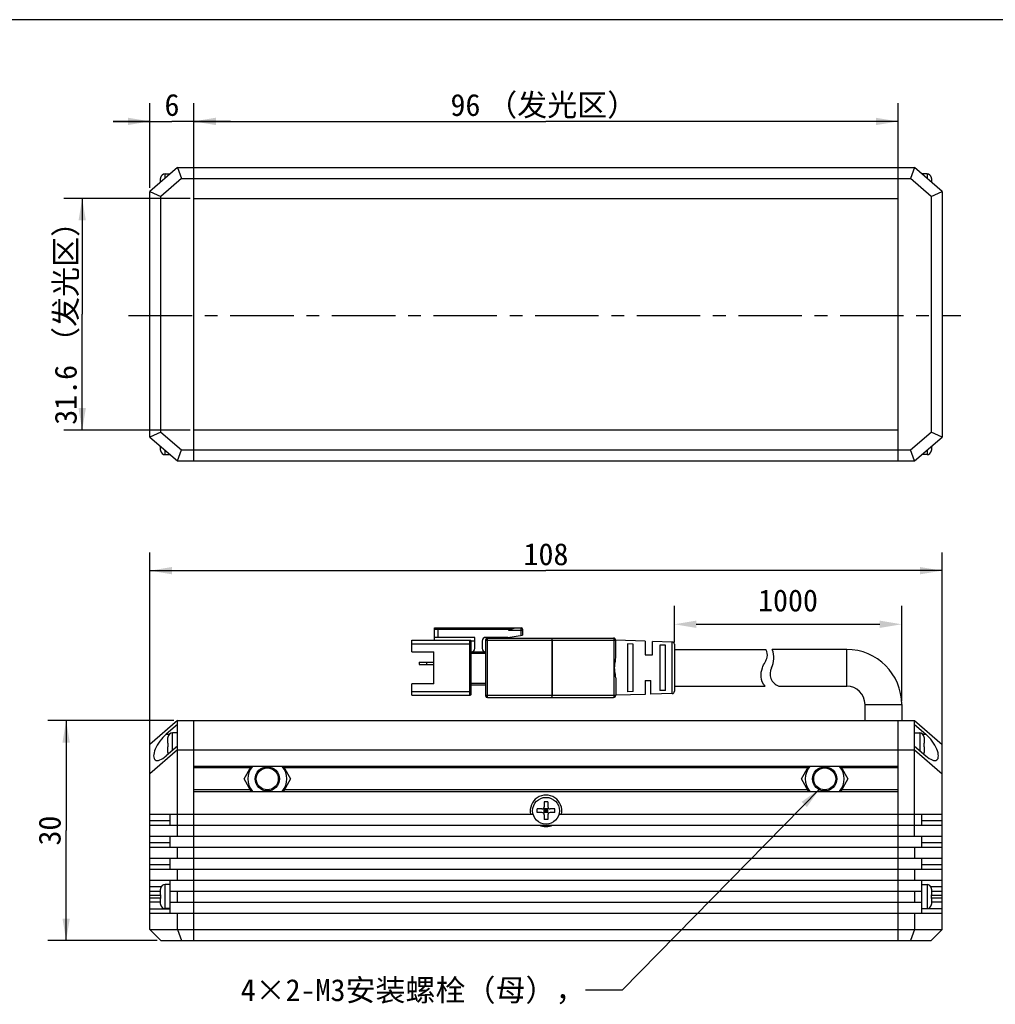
# Model space of a CAD drawing. Header units: millimetres. Extents: x -81 to 390, y 67 to 277.
# Tile 3 of 4: x 39 to 172, y 143 to 277. Entities that reach past the tile are written whole.
import ezdxf
from ezdxf.enums import TextEntityAlignment as Align

# ---------------------------------------------------------------- set-up
doc = ezdxf.new("R2010")
doc.units = ezdxf.units.MM
doc.header["$LTSCALE"] = 23.1
doc.header["$PDMODE"] = 3
doc.header["$PDSIZE"] = 8
doc.linetypes.add('CENTER', pattern=[0.6, 0.375, -0.075, 0.075, -0.075])
doc.layers.get('0').update_dxf_attribs({"linetype": 'CONTINUOUS'})
doc.layers.get('Defpoints').update_dxf_attribs({"linetype": 'CONTINUOUS'})
for name, color, linetype in [('00_COMPONENTS', 7, 'CONTINUOUS'), ('07_ALL_HOLES', 7, 'CONTINUOUS'), ('50_ALL_DETAILS', 7, 'CONTINUOUS'), ('51__DRAFT_DIMS', 7, 'CONTINUOUS'), ('_X2_56FE5C42_X0__01_528', 7, 'CONTINUOUS')]:
    doc.layers.add(name, color=color, linetype=linetype)
doc.styles.get("Standard").update_dxf_attribs({"font": 'simfang.ttf'})
doc.dimstyles.new('DIMSTYLE_1', dxfattribs={"dimtxt": 3, "dimasz": 3, "dimexe": 2.5, "dimexo": 0.5, "dimgap": 0.75, "dimtad": 1, "dimdsep": 46, "dimtxsty": 'STANDARD', "dimblk": '_FILLED', "dimblk1": '_FILLED', "dimblk2": '_FILLED', "dimcen": 0.09, "dimclrt": 3, "dimazin": 2, "dimtp": 0.3, "dimtm": 0.3, "dimtfac": 1, "dimtofl": 0, "dimtmove": 0, "dimatfit": 3, "dimldrblk": '_FILLED', "dimfxl": 1, "dimtolj": 1, "dimarcsym": 0})
doc.dimstyles.new('DIMSTYLE_2', dxfattribs={"dimtxt": 3, "dimasz": 3, "dimexe": 2.5, "dimexo": 0.5, "dimgap": 0.75, "dimtad": 1, "dimdsep": 46, "dimtxsty": 'STANDARD', "dimblk": '_FILLED', "dimblk1": '_FILLED', "dimblk2": '_FILLED', "dimcen": 0.09, "dimclrt": 3, "dimazin": 2, "dimtp": 0.2, "dimtm": 0.2, "dimtfac": 1, "dimtofl": 0, "dimtmove": 0, "dimatfit": 3, "dimldrblk": '_FILLED', "dimfxl": 1, "dimtolj": 1, "dimarcsym": 0})
doc.dimstyles.new('DIMSTYLE_3', dxfattribs={"dimtxt": 3, "dimasz": 3, "dimexe": 2.5, "dimexo": 0.5, "dimgap": 0.75, "dimtad": 1, "dimdsep": 46, "dimtxsty": 'STANDARD', "dimblk": '_FILLED', "dimblk1": '_FILLED', "dimblk2": '_FILLED', "dimcen": 0.09, "dimclrt": 3, "dimazin": 2, "dimtp": 0.1, "dimtm": 0.1, "dimtfac": 1, "dimtofl": 0, "dimtmove": 0, "dimatfit": 3, "dimldrblk": '_FILLED', "dimfxl": 1, "dimtolj": 1, "dimarcsym": 0})
doc.dimstyles.get("Standard").update_dxf_attribs({"dimtxt": 3, "dimasz": 3, "dimexe": 2.5, "dimexo": 0.5, "dimtad": 1, "dimdsep": 46, "dimtxsty": 'STANDARD', "dimblk": '_FILLED', "dimblk1": '_FILLED', "dimblk2": '_FILLED', "dimcen": 0.09, "dimclrt": 3, "dimazin": 2, "dimtol": 1, "dimtp": 0.01, "dimtm": 0.01, "dimtfac": 1, "dimtofl": 0, "dimtmove": 0, "dimatfit": 3, "dimldrblk": '_FILLED', "dimfxl": 1, "dimtolj": 1, "dimarcsym": 0})

# ---------------------------------------------------------------- blocks, each defined once
blk = doc.blocks.new('_FILLED')
at = {"color": 0, "linetype": 'ByBlock'}
blk.add_solid([(0, 0), (-1, 0.167), (-1, -0.167)], dxfattribs=at)
blk = doc.blocks.new('*D1')
at = {"layer": '51__DRAFT_DIMS', "color": 4, "transparency": 16777216}
for p, q in [((62.51, 252.54), (45.27, 252.54)), ((47.77, 252.54), (47.77, 236.74)), ((47.77, 220.94), (47.77, 236.74)), ((62.51, 220.94), (45.27, 220.94))]:
    blk.add_line(p, q, dxfattribs=at)
at = {"layer": '51__DRAFT_DIMS', "color": 4, "transparency": 16777216, "xscale": 3, "yscale": 3, "zscale": 3}
for p, rotation in [((47.77, 252.54), 90), ((47.77, 220.94), 270)]:
    blk.add_blockref('_FILLED', p, dxfattribs=dict(at, rotation=rotation))
at = {"layer": '51__DRAFT_DIMS', "color": 3, "transparency": 16777216}
for s, p in [('（发光区）', (47.02, 241.15)), ('31.6', (47.02, 225.75))]:
    blk.add_text(s, height=3, rotation=90, dxfattribs=at).set_placement(p, align=Align.CENTER)
blk = doc.blocks.new('*D2')
at = {"layer": '51__DRAFT_DIMS', "color": 4, "transparency": 16777216}
for p, q in [((63.01, 255.74), (63.01, 265.54)), ((159.01, 255.74), (159.01, 265.54)), ((63.01, 263.04), (111.01, 263.04)), ((159.01, 263.04), (111.01, 263.04))]:
    blk.add_line(p, q, dxfattribs=at)
at = {"layer": '51__DRAFT_DIMS', "color": 4, "transparency": 16777216, "xscale": 3, "yscale": 3, "zscale": 3, "rotation": 180}
blk.add_blockref('_FILLED', (63.01, 263.04), dxfattribs=at)
at = {"layer": '51__DRAFT_DIMS', "color": 4, "transparency": 16777216, "xscale": 3, "yscale": 3, "zscale": 3}
blk.add_blockref('_FILLED', (159.01, 263.04), dxfattribs=at)
at = {"layer": '51__DRAFT_DIMS', "color": 3, "transparency": 16777216}
for s, p in [('（发光区）', (113.22, 263.79)), ('96', (100.03, 263.79))]:
    blk.add_text(s, height=3, dxfattribs=at).set_placement(p, align=Align.CENTER)
blk = doc.blocks.new('*D3')
at = {"layer": '51__DRAFT_DIMS', "color": 4, "transparency": 16777216}
for p, q in [((57.01, 174.57), (57.01, 204.27)), ((165.01, 174.57), (165.01, 204.27)), ((57.01, 201.77), (111.01, 201.77)), ((165.01, 201.77), (111.01, 201.77))]:
    blk.add_line(p, q, dxfattribs=at)
at = {"layer": '51__DRAFT_DIMS', "color": 4, "transparency": 16777216, "xscale": 3, "yscale": 3, "zscale": 3, "rotation": 180}
blk.add_blockref('_FILLED', (57.01, 201.77), dxfattribs=at)
at = {"layer": '51__DRAFT_DIMS', "color": 4, "transparency": 16777216, "xscale": 3, "yscale": 3, "zscale": 3}
blk.add_blockref('_FILLED', (165.01, 201.77), dxfattribs=at)
at = {"layer": '51__DRAFT_DIMS', "color": 3, "transparency": 16777216}
blk.add_text('108', height=3, dxfattribs=at).set_placement((111.01, 202.52), align=Align.CENTER)
blk = doc.blocks.new('*D13')
at = {"layer": '51__DRAFT_DIMS', "color": 0, "lineweight": -2}
for p, q in [((128.51, 196.96), (128.51, 191.96)), ((159.51, 184.02), (159.51, 196.96)), ((131.51, 194.46), (156.51, 194.46))]:
    blk.add_line(p, q, dxfattribs=at)
at = {"layer": 'Defpoints', "color": 0}
for p in [(128.51, 197.46), (159.51, 194.46), (159.51, 183.52)]:
    blk.add_point(p, dxfattribs=at)
at = {"layer": '51__DRAFT_DIMS', "color": 0, "linetype": 'ByBlock', "lineweight": -2, "xscale": 3, "yscale": 3, "zscale": 3, "rotation": 180}
blk.add_blockref('_FILLED', (128.51, 194.46), dxfattribs=at)
at = {"layer": '51__DRAFT_DIMS', "color": 0, "linetype": 'ByBlock', "lineweight": -2, "xscale": 3, "yscale": 3, "zscale": 3}
blk.add_blockref('_FILLED', (159.51, 194.46), dxfattribs=at)
at = {"layer": '51__DRAFT_DIMS', "color": 3, "insert": (144.01, 199.21), "char_height": 3, "attachment_point": 2, "line_spacing_factor": 0.9}
blk.add_mtext('\\A1;1000{}{{\\H0.7x;}{}}', dxfattribs=at)
blk = doc.blocks.new('*D5')
at = {"layer": '51__DRAFT_DIMS', "color": 4, "transparency": 16777216}
for p, q in [((60.26, 181.32), (43.08, 181.32)), ((45.58, 181.32), (45.58, 166.32)), ((45.58, 151.32), (45.58, 166.32)), ((58.01, 151.32), (43.08, 151.32))]:
    blk.add_line(p, q, dxfattribs=at)
at = {"layer": '51__DRAFT_DIMS', "color": 4, "transparency": 16777216, "xscale": 3, "yscale": 3, "zscale": 3}
for p, rotation in [((45.58, 181.32), 90), ((45.58, 151.32), 270)]:
    blk.add_blockref('_FILLED', p, dxfattribs=dict(at, rotation=rotation))
at = {"layer": '51__DRAFT_DIMS', "color": 3, "transparency": 16777216}
blk.add_text('30', height=3, rotation=90, dxfattribs=at).set_placement((44.83, 166.32), align=Align.CENTER)
blk = doc.blocks.new('*D11')
at = {"layer": '51__DRAFT_DIMS', "color": 4, "transparency": 16777216}
for p, q in [((57.01, 253.99), (57.01, 265.55)), ((63.01, 255.74), (63.01, 265.55)), ((57.01, 263.05), (52.01, 263.05)), ((52.01, 263.05), (60.01, 263.05)), ((68.01, 263.05), (60.01, 263.05)), ((63.01, 263.05), (68.01, 263.05))]:
    blk.add_line(p, q, dxfattribs=at)
at = {"layer": '51__DRAFT_DIMS', "color": 4, "transparency": 16777216, "xscale": 3, "yscale": 3, "zscale": 3}
blk.add_blockref('_FILLED', (57.01, 263.05), dxfattribs=at)
at = {"layer": '51__DRAFT_DIMS', "color": 4, "transparency": 16777216, "xscale": 3, "yscale": 3, "zscale": 3, "rotation": 180}
blk.add_blockref('_FILLED', (63.01, 263.05), dxfattribs=at)
at = {"layer": '51__DRAFT_DIMS', "color": 3, "transparency": 16777216}
blk.add_text('6', height=3, dxfattribs=at).set_placement((60.01, 263.8), align=Align.CENTER)

msp = doc.modelspace()

# ---------------------------------------------------------------- linework, layer by layer
at = {"color": 7}
msp.add_line((390.34358, 276.91685), (-80.88447, 276.91685), dxfattribs=at)
at = {"layer": '00_COMPONENTS', "color": 7}
for p, q in [((60.76343, 256.7412), (57.01343, 253.4912)), ((60.76343, 256.7412), (61.32298, 255.2412)), ((60.76343, 256.7412), (161.26343, 256.7412)), ((63.01343, 216.7412), (63.01343, 256.7412)), ((159.01343, 216.7412), (159.01343, 256.7412)), ((161.26343, 256.7412), (160.70388, 255.2412)), ((165.01343, 253.4912), (161.26343, 256.7412)), ((58.46343, 254.74787), (58.46343, 255.261)), ((58.46549, 255.34084), (58.46842, 255.34032)), ((61.32298, 255.2412), (58.51343, 252.80626)), ((59.06343, 255.8912), (59.76343, 255.8912)), ((59.76343, 255.87704), (59.76343, 255.88537)), ((61.32298, 255.2412), (160.70388, 255.2412)), ((163.51343, 252.80626), (160.70388, 255.2412)), ((162.96343, 255.8912), (162.26343, 255.8912)), ((162.26343, 255.88537), (162.26343, 255.87453)), ((163.55844, 255.34032), (163.56137, 255.34084)), ((163.56343, 255.261), (163.56343, 254.74787)), ((57.01343, 219.9912), (57.01343, 253.4912)), ((57.01343, 253.4912), (58.51343, 252.80626)), ((58.51343, 220.67614), (58.51343, 252.80626)), ((63.01343, 252.5412), (159.01343, 252.5412)), ((163.51343, 252.80626), (165.01343, 253.4912)), ((163.51343, 252.80626), (163.51343, 220.67614)), ((165.01343, 253.4912), (165.01343, 219.9912)), ((58.51343, 220.67614), (57.01343, 219.9912)), ((58.51343, 220.67614), (61.32298, 218.2412)), ((159.01343, 220.9412), (63.01343, 220.9412)), ((160.70388, 218.2412), (163.51343, 220.67614)), ((165.01343, 219.9912), (163.51343, 220.67614)), ((57.01343, 219.9912), (60.76343, 216.7412)), ((161.26343, 216.7412), (165.01343, 219.9912)), ((58.46343, 218.2214), (58.46343, 218.73453)), ((58.46842, 218.14208), (58.46549, 218.14156)), ((59.06343, 217.5912), (59.76343, 217.5912)), ((59.76343, 217.60536), (59.76343, 217.59703)), ((60.76343, 216.7412), (61.32298, 218.2412)), ((61.32298, 218.2412), (160.70388, 218.2412)), ((161.26343, 216.7412), (160.70388, 218.2412)), ((162.26343, 217.59703), (162.26343, 217.60787)), ((162.96343, 217.5912), (162.26343, 217.5912)), ((163.56137, 218.14156), (163.55844, 218.14208)), ((163.56343, 218.73453), (163.56343, 218.2214)), ((60.76343, 216.7412), (161.26343, 216.7412)), ((152.01343, 191.02221), (141.85643, 191.02221)), ((142.73922, 186.02221), (152.01343, 186.02221)), ((154.51343, 181.32221), (154.51343, 183.52221)), ((159.51343, 183.52221), (159.51343, 181.32221)), ((60.76343, 181.32221), (57.01343, 178.07221)), ((60.76343, 165.57221), (60.76343, 181.32221)), ((60.76343, 181.32221), (161.26343, 181.32221)), ((63.01343, 151.32221), (63.01343, 181.32221)), ((159.01343, 151.32221), (159.01343, 181.32221)), ((161.26343, 181.32221), (165.01343, 178.07221)), ((161.26343, 165.57221), (161.26343, 181.32221)), ((60.76343, 180.80463), (59.22016, 179.46713)), ((161.26343, 180.80463), (162.8067, 179.46713)), ((59.46343, 178.23221), (59.46343, 179.00201)), ((59.46549, 179.08185), (59.46842, 179.08133)), ((60.76343, 179.63221), (60.06343, 179.63221)), ((161.26343, 179.63221), (161.96343, 179.63221)), ((162.55844, 179.08133), (162.56135, 179.08184)), ((162.56343, 179.00201), (162.56343, 178.23221)), ((57.01343, 152.82221), (57.01343, 178.07221)), ((60.76343, 177.32221), (57.01343, 174.07221)), ((60.76343, 177.83479), (59.22016, 176.49729)), ((59.46343, 178.23221), (59.46842, 178.23221)), ((59.46343, 176.96241), (59.46343, 177.73221)), ((59.46842, 177.73221), (59.46343, 177.73221)), ((60.76343, 177.32221), (161.26343, 177.32221)), ((161.26343, 177.83479), (162.8067, 176.49729)), ((161.26343, 177.32221), (165.01343, 174.07221)), ((162.55844, 178.23221), (162.56343, 178.23221)), ((162.56343, 177.73221), (162.55844, 177.73221)), ((162.56343, 177.73221), (162.56343, 176.96241)), ((165.01343, 152.82221), (165.01343, 178.07221)), ((59.46842, 176.88309), (59.46551, 176.88258)), ((162.56137, 176.88257), (162.55844, 176.88309)), ((159.01343, 175.07221), (63.01343, 175.07221)), ((69.83803, 173.37223), (70.81951, 175.07221)), ((75.20735, 175.07221), (76.18883, 173.37223)), ((145.83803, 173.37223), (146.81951, 175.07221)), ((151.20735, 175.07221), (152.18883, 173.37223)), ((70.81954, 171.67221), (69.83803, 173.37223)), ((76.18883, 173.37223), (75.20732, 171.67221)), ((146.81954, 171.67221), (145.83803, 173.37223)), ((152.18883, 173.37223), (151.20732, 171.67221)), ((63.01343, 171.67221), (159.01343, 171.67221)), ((110.46343, 169.27221), (109.81343, 169.27221)), ((109.81343, 168.77221), (109.81343, 169.27221)), ((111.3513, 168.68434), (110.67556, 169.36008)), ((110.67556, 168.68434), (111.3513, 169.36008)), ((110.76343, 170.22221), (110.76343, 169.57221)), ((111.26343, 170.22221), (110.76343, 170.22221)), ((111.26343, 169.27221), (110.76343, 169.27221)), ((110.76343, 168.77221), (110.76343, 169.27221)), ((111.01343, 169.27221), (111.01343, 168.77221)), ((111.26343, 170.22221), (111.26343, 169.57221)), ((111.26343, 168.77221), (111.26343, 169.27221)), ((112.21343, 169.27221), (111.56343, 169.27221)), ((112.21343, 168.77221), (112.21343, 169.27221)), ((57.01343, 168.57221), (109.25719, 168.57221)), ((59.76343, 167.07221), (59.76343, 168.57221)), ((110.46343, 168.77221), (109.81343, 168.77221)), ((111.26343, 169.02221), (110.76343, 169.02221)), ((111.26343, 168.77221), (110.76343, 168.77221)), ((110.76343, 168.47221), (110.76343, 167.82221)), ((111.26343, 168.47221), (111.26343, 167.82221)), ((112.21343, 168.77221), (111.56343, 168.77221)), ((112.76967, 168.57221), (165.01343, 168.57221)), ((162.26343, 167.07221), (162.26343, 168.57221)), ((57.01343, 167.07221), (165.01343, 167.07221)), ((111.26343, 167.82221), (110.76343, 167.82221)), ((57.01343, 165.57221), (165.01343, 165.57221)), ((59.76343, 164.07221), (59.76343, 165.57221)), ((162.26343, 164.07221), (162.26343, 165.57221)), ((57.01343, 164.07221), (165.01343, 164.07221)), ((60.76343, 162.57221), (60.76343, 164.07221)), ((161.26343, 164.07221), (161.26343, 162.57221)), ((57.01343, 162.57221), (165.01343, 162.57221)), ((59.76343, 161.07221), (59.76343, 162.57221)), ((162.26343, 161.07221), (162.26343, 162.57221)), ((57.01343, 161.07221), (165.01343, 161.07221)), ((60.76343, 159.57221), (60.76343, 161.07221)), ((161.26343, 161.07221), (161.26343, 159.57221)), ((57.01343, 159.57221), (165.01343, 159.57221)), ((59.76343, 158.97221), (59.06343, 158.97221)), ((59.76343, 155.07221), (59.76343, 159.57221)), ((162.26343, 155.07221), (162.26343, 159.57221)), ((162.26343, 158.97221), (162.96343, 158.97221)), ((57.01343, 158.07221), (58.46343, 158.07221)), ((58.46343, 157.57221), (58.46343, 158.34201)), ((58.46343, 157.57221), (58.46842, 157.57221)), ((58.46549, 158.42185), (58.46842, 158.42133)), ((59.76343, 158.07221), (162.26343, 158.07221)), ((60.76343, 156.57221), (60.76343, 158.07221)), ((161.26343, 158.07221), (161.26343, 156.57221)), ((163.55844, 158.42133), (163.56135, 158.42184)), ((163.55844, 157.57221), (163.56343, 157.57221)), ((163.56343, 158.34201), (163.56343, 157.57221)), ((163.56343, 158.07221), (165.01343, 158.07221)), ((58.46343, 156.57221), (57.01343, 156.57221)), ((58.46343, 156.30241), (58.46343, 157.07221)), ((58.46842, 157.07221), (58.46343, 157.07221)), ((58.46842, 156.22309), (58.46551, 156.22258)), ((59.76343, 156.57221), (162.26343, 156.57221)), ((163.56343, 157.07221), (163.55844, 157.07221)), ((163.56137, 156.22257), (163.55844, 156.22309)), ((163.56343, 157.07221), (163.56343, 156.30241)), ((165.01343, 156.57221), (163.56343, 156.57221)), ((57.01343, 155.07221), (165.01343, 155.07221)), ((59.76343, 155.67221), (59.06343, 155.67221)), ((60.76343, 152.82221), (60.76343, 155.07221)), ((161.26343, 155.07221), (161.26343, 152.82221)), ((162.26343, 155.67221), (162.96343, 155.67221)), ((57.01343, 152.82221), (58.51343, 151.32221)), ((57.01343, 152.82221), (165.01343, 152.82221)), ((60.76343, 152.82221), (61.32298, 151.32221)), ((161.26343, 152.82221), (160.70388, 151.32221)), ((163.51343, 151.32221), (165.01343, 152.82221)), ((58.51343, 151.32221), (163.51343, 151.32221))]:
    msp.add_line(p, q, dxfattribs=at)
at = {"layer": '00_COMPONENTS', "color": 4}
for p, q in [((59.06343, 255.26787), (59.06343, 255.8912)), ((162.96343, 255.8912), (162.96343, 255.26787)), ((59.06343, 217.5912), (59.06343, 218.21453)), ((162.96343, 218.21453), (162.96343, 217.5912)), ((152.01343, 186.02221), (152.01343, 191.02221)), ((154.51343, 183.52221), (159.51343, 183.52221)), ((59.22016, 179.46713), (59.65301, 179.46713)), ((60.06343, 177.22812), (60.06343, 179.63221)), ((161.96343, 179.63221), (161.96343, 177.22812)), ((162.37385, 179.46713), (162.8067, 179.46713)), ((70.70404, 174.87221), (63.01343, 174.87221)), ((146.70404, 174.87221), (75.32282, 174.87221)), ((159.01343, 174.87221), (151.32282, 174.87221)), ((70.70407, 171.87221), (63.01343, 171.87221)), ((146.70407, 171.87221), (75.32279, 171.87221)), ((159.01343, 171.87221), (151.32279, 171.87221)), ((59.76343, 167.658), (57.01343, 167.658)), ((165.01343, 167.658), (162.26343, 167.658)), ((59.76343, 164.658), (57.01343, 164.658)), ((165.01343, 164.658), (162.26343, 164.658)), ((59.76343, 161.658), (57.01343, 161.658)), ((165.01343, 161.658), (162.26343, 161.658)), ((58.53819, 158.658), (57.01343, 158.658)), ((59.06343, 155.67221), (59.06343, 158.97221)), ((162.96343, 158.97221), (162.96343, 155.67221)), ((165.01343, 158.658), (163.48867, 158.658)), ((57.01343, 157.52413), (58.46343, 157.52413)), ((163.56343, 157.52413), (165.01343, 157.52413)), ((58.46343, 157.12029), (57.01343, 157.12029)), ((165.01343, 157.12029), (163.56343, 157.12029)), ((57.01343, 155.658), (59.76343, 155.658)), ((165.01343, 155.658), (162.26343, 155.658))]:
    msp.add_line(p, q, dxfattribs=at)
at = {"layer": '00_COMPONENTS', "color": 7}
for centre, radius in [((73.01343, 173.37223), 1.65), ((73.01343, 173.37223), 1.5), ((149.01343, 173.37223), 1.65), ((149.01343, 173.37223), 1.5), ((111.01343, 169.02221), 1.825)]:
    msp.add_circle(centre, radius, dxfattribs=at)
for centre, radius, start, end in [((59.09604, 255.26105), 0.63261, 172.8013105, 180.0040207), ((59.09873, 255.261), 0.6353, 178.8008675, 180.0001349), ((59.09756, 255.26103), 0.63413, 177.6016855, 178.8009), ((59.09467, 255.26118), 0.63123, 175.1993347, 176.4010845), ((59.06343, 255.2912), 0.6, 90, 175.2545596), ((59.09359, 255.26127), 0.63015, 173.996245, 175.1993685), ((59.0921, 255.26142), 0.62865, 172.7904501, 173.9962782), ((162.96343, 255.2912), 0.6, 4.7454404, 90), ((162.93082, 255.26105), 0.63261, 359.9959793, 7.1986895), ((162.93476, 255.26142), 0.62865, 6.0037218, 7.2095499), ((162.93327, 255.26127), 0.63015, 4.8006315, 6.003755), ((162.93219, 255.26118), 0.63123, 3.5989155, 4.8006653), ((162.9293, 255.26103), 0.63413, 1.1991, 2.3983145), ((162.92813, 255.261), 0.6353, 359.9998651, 1.1991325), ((59.09873, 218.22139), 0.6353, 179.9998646, 181.2066472), ((59.09604, 218.22135), 0.63261, 179.9959793, 187.1986895), ((59.09756, 218.22137), 0.63413, 181.2066145, 182.4103621), ((59.09465, 218.22122), 0.63122, 183.612499, 184.8127652), ((59.06343, 218.1912), 0.6, 184.7454404, 270), ((59.09358, 218.22113), 0.63014, 184.812733, 186.0113361), ((59.0921, 218.22097), 0.62865, 186.0113051, 187.2095546), ((162.96343, 218.1912), 0.6, 270, 355.2545596), ((162.93082, 218.22135), 0.63261, 352.8013105, 0.0040207), ((162.93476, 218.22097), 0.62865, 352.7904454, 353.9886949), ((162.93329, 218.22113), 0.63014, 353.9886639, 355.187267), ((162.93221, 218.22122), 0.63122, 355.1872348, 356.387501), ((162.92931, 218.22137), 0.63413, 357.5896379, 358.7933855), ((162.92813, 218.22139), 0.6353, 358.7933528, 0.0001354), ((139.08366, 189.87689), 3, 333.1562327, 22.4436174), ((152.01343, 183.52221), 7.5, 0, 90), ((143.36642, 187.7094), 1.8, 153.1562327, 249.6078352), ((152.01343, 183.52221), 2.5, 0, 90), ((60.09604, 179.00206), 0.63261, 172.8013105, 180.0040207), ((60.06343, 179.03221), 0.6, 90, 175.2545596), ((161.96343, 179.03221), 0.6, 4.7454404, 90), ((161.93082, 179.00206), 0.63261, 359.9959793, 7.1986895), ((60.09604, 176.96236), 0.63261, 179.9959793, 187.1986895), ((60.06343, 176.93221), 0.6, 184.7454404, 198.9537694), ((161.96343, 176.93221), 0.6, 341.0462306, 355.2545596), ((161.93082, 176.96236), 0.63261, 352.8013105, 0.0040207), ((73.01343, 173.37223), 2.65578, 140.1858471, 219.8154357), ((73.01343, 173.37223), 2.65578, 320.1845643, 39.8141529), ((149.01343, 173.37223), 2.65578, 140.1858471, 219.8154357), ((149.01343, 173.37223), 2.65578, 320.1845643, 39.8141529), ((111.01343, 169.02221), 2.15, 347.9185301, 192.0814699), ((110.46343, 169.57221), 0.3, 270, 360), ((111.56343, 169.57221), 0.3, 180, 270), ((110.46343, 168.47221), 0.3, 0, 90), ((111.56343, 168.47221), 0.3, 90, 180), ((111.01343, 169.02221), 2.15, 245.0908473, 294.9091527), ((59.06343, 158.37221), 0.6, 90, 175.2545596), ((162.96343, 158.37221), 0.6, 4.7454404, 90), ((59.09604, 158.34206), 0.63261, 172.8013105, 180.0040207), ((162.93082, 158.34206), 0.63261, 359.9959793, 7.1986895), ((59.09604, 156.30236), 0.63261, 179.9959793, 187.1986895), ((59.06343, 156.27221), 0.6, 184.7454404, 270), ((162.96343, 156.27221), 0.6, 270, 355.2545596), ((162.93082, 156.30236), 0.63261, 352.8013105, 0.0040207)]:
    msp.add_arc(centre, radius, start, end, dxfattribs=at)
for centre, major_axis, start_param, end_param in [((59.22016, 177.98221), (1.51036, 2.0101), 1.079057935, 4.220650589), ((162.8067, 177.98221), (-1.51036, 2.0101), 2.062534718, 5.204127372)]:
    msp.add_ellipse(centre, major_axis=major_axis, ratio=0.402459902, start_param=start_param, end_param=end_param, dxfattribs=at)
for points in [[(59.46842, 178.23221), (59.46607, 178.1489), (59.4649, 177.98221), (59.46607, 177.81552), (59.46842, 177.73221)], [(162.55844, 177.73221), (162.56079, 177.81552), (162.56196, 177.98221), (162.56079, 178.1489), (162.55844, 178.23221)], [(58.46842, 157.57221), (58.46607, 157.4889), (58.4649, 157.32221), (58.46607, 157.15552), (58.46842, 157.07221)], [(163.55844, 157.07221), (163.56079, 157.15552), (163.56196, 157.32221), (163.56079, 157.4889), (163.55844, 157.57221)]]:
    msp.add_open_spline(points, degree=3, knots=[0, 0, 0, 0, 0.499999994, 1, 1, 1, 1], dxfattribs=at)
at = {"layer": '07_ALL_HOLES', "color": 1, "linetype": 'CENTER'}
msp.add_line((54.08589, 236.56825), (167.56384, 236.56825), dxfattribs=at)
at = {"layer": '_X2_56FE5C42_X0__01_528', "color": 7}
for p, q in [((95.81343, 192.27221), (95.81343, 193.97221)), ((95.81343, 193.97221), (107.61343, 193.97221)), ((95.81343, 193.77221), (106.21343, 193.77221)), ((105.91343, 193.67221), (106.81343, 193.97221)), ((107.81343, 193.77221), (107.81343, 192.97221)), ((92.71343, 190.72221), (92.71343, 192.27221)), ((92.71343, 192.27221), (100.61343, 192.27221)), ((101.31343, 192.67221), (95.81343, 192.67221)), ((101.31343, 192.17221), (100.78645, 192.17221)), ((100.81343, 184.97221), (100.81343, 192.07221)), ((101.31343, 191.17221), (101.31343, 192.67221)), ((102.31343, 192.17221), (102.31343, 191.17221)), ((105.81343, 192.67221), (102.81343, 192.67221)), ((102.81343, 184.67221), (102.81343, 192.37221)), ((103.01343, 192.57221), (120.21343, 192.57221)), ((105.81343, 192.67221), (107.81343, 192.97221)), ((120.51343, 189.87549), (120.51343, 192.27221)), ((124.51343, 192.14721), (120.51343, 192.27221)), ((124.51343, 192.14721), (124.51343, 190.27248)), ((125.51343, 190.27235), (125.51343, 192.11596)), ((128.2228, 192.03129), (125.51343, 192.11596)), ((92.71343, 190.72221), (95.71343, 190.72221)), ((95.71343, 186.32221), (95.71343, 190.72221)), ((122.11343, 191.7822), (122.11343, 185.26223)), ((122.91344, 191.75365), (122.11344, 191.7822)), ((122.91343, 185.29063), (122.91343, 191.75365)), ((126.51343, 191.62526), (126.51343, 185.41916)), ((127.31305, 191.59638), (126.51344, 191.62526)), ((127.31304, 185.44788), (127.31304, 191.59638)), ((128.51343, 191.73144), (128.51343, 185.31299)), ((128.51343, 191.02221), (141.00626, 191.02221)), ((102.81343, 190.67221), (100.81343, 190.67221)), ((124.51344, 190.27221), (125.51344, 190.27221)), ((93.71343, 189.27221), (93.71343, 188.97221)), ((93.71343, 189.27221), (95.71343, 189.27221)), ((93.71343, 188.97221), (95.71343, 188.97221)), ((94.71343, 189.27221), (94.71343, 188.97221)), ((120.51343, 187.16891), (120.51343, 184.77221)), ((124.51343, 186.77221), (124.51343, 184.89721)), ((124.51343, 186.77221), (125.31343, 186.77221)), ((125.31343, 184.92221), (125.31343, 186.77221)), ((92.71343, 184.77221), (92.71343, 186.32221)), ((95.71343, 186.32221), (92.71343, 186.32221)), ((102.81343, 186.17221), (100.81343, 186.17221)), ((127.31304, 185.44788), (126.51343, 185.41916)), ((128.51343, 186.02221), (140.90469, 186.02221)), ((92.71343, 184.77221), (100.61343, 184.77221)), ((103.01343, 184.47221), (120.21343, 184.47221)), ((124.51343, 184.89721), (120.51343, 184.77221)), ((122.91344, 185.29063), (122.11343, 185.26223)), ((128.2228, 185.01313), (125.31343, 184.92221))]:
    msp.add_line(p, q, dxfattribs=at)
at = {"layer": '_X2_56FE5C42_X0__01_528', "color": 4}
for p, q in [((95.81343, 193.87221), (106.51343, 193.87221)), ((96.31343, 192.67221), (96.31343, 193.77221)), ((105.91343, 193.67221), (107.81343, 193.67221)), ((107.61343, 192.94221), (107.61343, 193.97221)), ((100.61343, 184.77221), (100.61343, 192.27221)), ((102.81343, 192.27221), (120.51343, 192.27221)), ((103.01343, 184.47221), (103.01343, 192.57221)), ((111.78776, 192.57221), (111.78776, 184.47221)), ((111.83873, 192.27221), (111.83873, 184.77221)), ((120.2644, 192.27221), (120.2644, 184.77221)), ((92.71343, 191.77221), (100.81343, 191.77221)), ((128.2228, 185.01313), (128.2228, 192.03129)), ((102.81343, 190.47221), (100.81343, 190.47221)), ((102.81343, 186.37221), (100.81343, 186.37221)), ((92.71343, 185.27221), (100.81343, 185.27221)), ((102.81343, 184.77221), (120.51343, 184.77221))]:
    msp.add_line(p, q, dxfattribs=at)
at = {"layer": '_X2_56FE5C42_X0__01_528', "color": 7}
for centre, radius, start, end in [((107.61343, 193.77221), 0.2, 0, 89.9999993), ((100.61343, 192.07221), 0.2, 0.0000002, 89.9999992), ((102.81343, 192.17221), 0.5, 90, 180), ((103.01343, 192.37221), 0.2, 90, 179.9999993), ((120.21343, 192.27221), 0.3, 0, 89.9999999), ((100.81343, 191.17221), 0.5, 270.0000003, 359.9999997), ((102.81343, 191.17221), 0.5, 180.0000002, 270), ((128.21343, 191.73144), 0.3, 0.023181, 88.1820546), ((100.61343, 184.97221), 0.2, 270.0000001, 0.0001294), ((103.01343, 184.67221), 0.2, 180.0000001, 270), ((120.21343, 184.77221), 0.3, 270, 359.9999992), ((128.21343, 185.31298), 0.3, 271.7900492, 359.9492092)]:
    msp.add_arc(centre, radius, start, end, dxfattribs=at)
at = {"layer": '_X2_56FE5C42_X0__01_528', "color": 4}
for points, knots in [([(111.83873, 192.27221), (111.83873, 192.31051), (111.83647, 192.38158), (111.82699, 192.47417), (111.81392, 192.53521), (111.80075, 192.56475), (111.79159, 192.57221), (111.78776, 192.57221)], [0, 0, 0, 0, 0.369453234, 0.68451582, 0.900192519, 0.963073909, 1, 1, 1, 1]), ([(120.21343, 192.57221), (120.21726, 192.57221), (120.22644, 192.56476), (120.23958, 192.53516), (120.25267, 192.47415), (120.26214, 192.38155), (120.2644, 192.3105), (120.2644, 192.27221)], [0, 0, 0, 0, 0.036950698, 0.09988303, 0.315689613, 0.630605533, 1, 1, 1, 1]), ([(111.78776, 184.47221), (111.79159, 184.47221), (111.80075, 184.47968), (111.81393, 184.50923), (111.82699, 184.57028), (111.83647, 184.66286), (111.83873, 184.73392), (111.83873, 184.77221)], [0, 0, 0, 0, 0.036935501, 0.099844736, 0.315618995, 0.630596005, 1, 1, 1, 1]), ([(120.2644, 184.77221), (120.2644, 184.73392), (120.26215, 184.66286), (120.25266, 184.57028), (120.2396, 184.50923), (120.22642, 184.47968), (120.21726, 184.47221), (120.21343, 184.47221)], [0, 0, 0, 0, 0.369404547, 0.684388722, 0.900161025, 0.963067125, 1, 1, 1, 1])]:
    msp.add_open_spline(points, degree=3, knots=knots, dxfattribs=at)
at = {"layer": '_X2_56FE5C42_X0__01_528', "color": 7}
for points, knots in [([(140.90469, 186.02221), (140.52504, 186.38923), (140.24738, 187.2126), (140.40175, 188.42381), (140.88056, 189.24325), (141.24416, 190.0675), (141.21885, 190.66454), (141.00626, 191.02221)], [0, 0, 0, 0, 0.259400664, 0.498605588, 0.659278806, 0.799731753, 1, 1, 1, 1]), ([(120.36787, 188.52221), (120.36787, 188.63817), (120.38874, 188.86899), (120.44412, 189.20838), (120.49611, 189.54245), (120.51343, 189.76544), (120.51343, 189.87549)], [0, 0, 0, 0, 0.255396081, 0.508745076, 0.757631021, 1, 1, 1, 1]), ([(120.51343, 187.16891), (120.51343, 187.27899), (120.49578, 187.50198), (120.44506, 187.83624), (120.38841, 188.17542), (120.36787, 188.40625), (120.36787, 188.52221)], [0, 0, 0, 0, 0.242438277, 0.491338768, 0.744606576, 1, 1, 1, 1])]:
    msp.add_open_spline(points, degree=3, knots=knots, dxfattribs=at)

# ---------------------------------------------------------------- texts
at = {"layer": '50_ALL_DETAILS', "color": 3}
msp.add_text('4×2-M3安装螺栓（母），', height=3, dxfattribs=at).set_placement((116.40318, 143.06379), align=Align.RIGHT)

# ---------------------------------------------------------------- dimensions: what is measured, and where the dimension line sits
at = {"layer": '51__DRAFT_DIMS', "color": 4}
dim = msp.add_linear_dim(base=(159.01343, 263.03548), p1=(63.01343, 255.2412), p2=(159.01343, 255.2412), text='<>（发光区）', dimstyle='DIMSTYLE_1', dxfattribs=at)
dim.commit()
dim.dimension.update_dxf_attribs({"geometry": '*D2', "text_midpoint": (111.01343, 263.03548), "dimtype": 160})
for base, p1, p2, dimstyle, picture, middle in [((63.01343, 263.04924), (57.01343, 253.4912), (63.01343, 255.2412), 'DIMSTYLE_3', '*D11', (59.98413, 263.04924)), ((165.01343, 201.77023), (57.01343, 174.07221), (165.01343, 174.07221), 'DIMSTYLE_1', '*D3', (111.10718, 201.77023))]:
    dim = msp.add_linear_dim(base=base, p1=p1, p2=p2, dimstyle=dimstyle, dxfattribs=at)
    dim.commit()
    dim.dimension.update_dxf_attribs({"geometry": picture, "text_midpoint": middle, "dimtype": 160})
dim = msp.add_linear_dim(base=(47.76839, 220.9412), p1=(63.01343, 252.5412), p2=(63.01343, 220.9412), angle=270, text='<>（发光区）', dimstyle='DIMSTYLE_1', dxfattribs=at)
dim.commit()
dim.dimension.update_dxf_attribs({"geometry": '*D1', "text_midpoint": (47.76839, 236.7412), "dimtype": 160})
dim = msp.add_linear_dim(base=(159.51343, 194.46242), p1=(128.51343, 197.46242), p2=(159.51343, 183.52221), text='1000{}{{\\H0.7x;}{}}', dimstyle='DIMSTYLE_1', override={"dimdec": 4}, dxfattribs=at)
dim.commit()
dim.dimension.update_dxf_attribs({"geometry": '*D13', "text_midpoint": (144.01343, 197.21242)})
dim = msp.add_linear_dim(base=(45.58269, 151.32221), p1=(60.76343, 181.32221), p2=(58.51343, 151.32221), angle=270, dimstyle='DIMSTYLE_2', dxfattribs=at)
dim.commit()
dim.dimension.update_dxf_attribs({"geometry": '*D5', "text_midpoint": (45.58269, 166.31342), "dimtype": 160})

# ---------------------------------------------------------------- leaders
at = {"layer": '50_ALL_DETAILS', "color": 4}
msp.add_leader([(148.33604, 172.0339), (121.40318, 144.56379), (116.40318, 144.56379)], dimstyle='STANDARD', override={"dimtad": 0}, dxfattribs=at)

doc.saveas('drawing.dxf')
